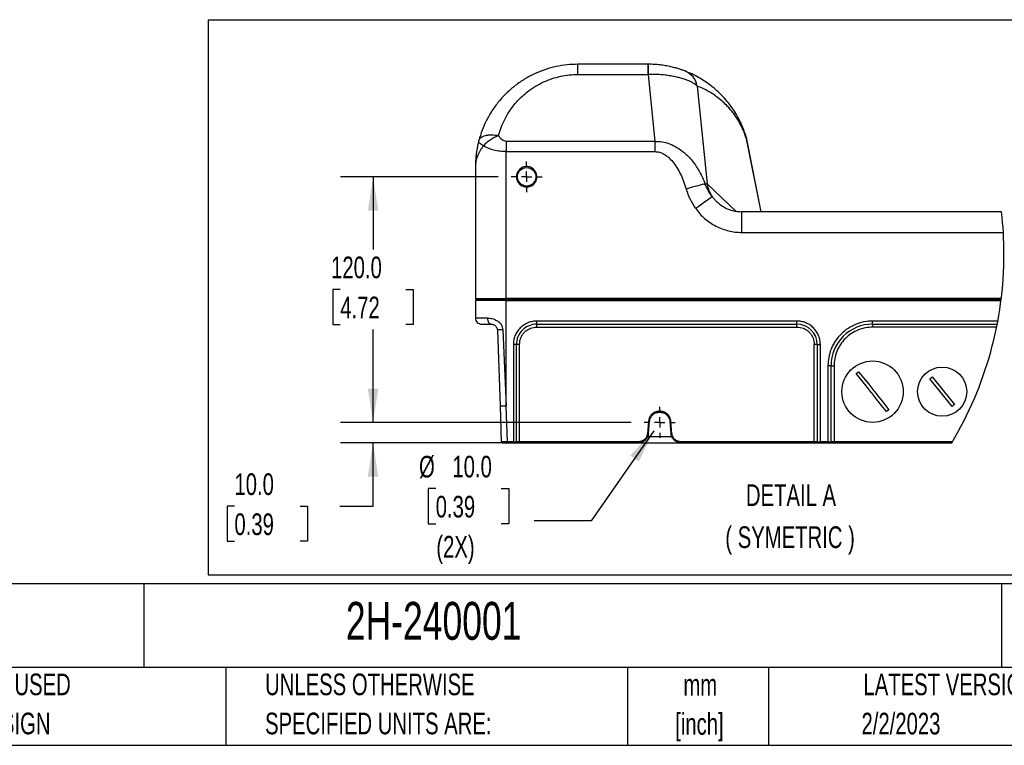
# Model space of a CAD drawing. Header units: millimetres. Extents: x 32 to 1440, y 32 to 1048.
# Tile 19 of 30: x 718 to 1199, y 32 to 386. Entities that reach past the tile are written whole.
import ezdxf

# ---------------------------------------------------------------- set-up
doc = ezdxf.new("R2010")
doc.units = ezdxf.units.MM
doc.header["$LTSCALE"] = 5
doc.linetypes.add('CENTERX2', pattern=[20.32, 12.7, -2.54, 2.54, -2.54])
doc.layers.add('CENTER', color=40, linetype='CENTERX2')
doc.layers.add('SLD-DEFPOINTS', color=7, linetype='Continuous')
doc.layers.add('DIMENSIONS', color=140, linetype='Continuous', lineweight=25)
doc.layers.add('TEXT', color=140, linetype='Continuous', lineweight=25)
doc.styles.add('SLDTEXTSTYLE0', font='TXT', dxfattribs={"width": 0.7})
doc.dimstyles.new('SLDDIMSTYLE0', dxfattribs={"dimtxt": 10.790039, "dimasz": 16.51, "dimexe": 0, "dimexo": 0.0625, "dimgap": 2.69751, "dimtad": 0, "dimtih": 1, "dimtoh": 1, "dimrnd": 1e-09, "dimzin": 4, "dimdsep": 46, "dimtxsty": 'SLDTEXTSTYLE0', "dimsah": 1, "dimcen": 0.09, "dimadec": 0, "dimazin": 1, "dimtfac": 1, "dimtofl": 0, "dimtmove": 0, "dimatfit": 3, "dimfxl": 0, "dimfrac": 2, "dimtolj": 1, "dimtzin": 12, "dimarcsym": 0})
doc.dimstyles.new('SLDDIMSTYLE5', dxfattribs={"dimtxt": 10.790039, "dimasz": 16.51, "dimexe": 0, "dimexo": 0.0625, "dimgap": 2.69751, "dimtad": 0, "dimtih": 1, "dimtoh": 1, "dimrnd": 1e-09, "dimzin": 4, "dimdsep": 46, "dimtxsty": 'SLDTEXTSTYLE0', "dimsah": 1, "dimcen": 0.09, "dimadec": 0, "dimazin": 1, "dimtfac": 1, "dimtmove": 0, "dimatfit": 0, "dimfxl": 0, "dimfrac": 2, "dimtolj": 1, "dimtzin": 12, "dimarcsym": 0})
doc.dimstyles.new('SLDDIMSTYLE8', dxfattribs={"dimtxt": 10.790039, "dimasz": 16.51, "dimexe": 0, "dimexo": 0.0625, "dimgap": 2.69751, "dimtad": 0, "dimtih": 1, "dimtoh": 1, "dimrnd": 1e-09, "dimzin": 4, "dimdsep": 46, "dimtxsty": 'SLDTEXTSTYLE0', "dimsah": 1, "dimcen": 0, "dimadec": 0, "dimazin": 1, "dimtfac": 1, "dimtofl": 0, "dimtmove": 0, "dimatfit": 3, "dimfxl": 0, "dimfrac": 2, "dimtolj": 1, "dimtzin": 12, "dimarcsym": 0})

# ---------------------------------------------------------------- blocks, each defined once
blk = doc.blocks.new('SW_NOTE_0_3')
at = {"layer": 'TEXT', "color": 0, "char_height": 10.583, "attachment_point": 2, "style": 'SLDTEXTSTYLE0'}
for s, insert in [('mm', (14.22, 13.64)), ('[inch]', (13.8, -5.47))]:
    blk.add_mtext(s, dxfattribs=dict(at, insert=insert))
blk = doc.blocks.new('SW_NOTE_0_4')
at = {"layer": 'TEXT', "color": 0, "char_height": 10.5833, "attachment_point": 1, "style": 'SLDTEXTSTYLE0'}
for s, insert in [('UNLESS OTHERWISE', (0, 13.64)), ('SPECIFIED UNITS ARE:', (0, -5.47))]:
    blk.add_mtext(s, dxfattribs=dict(at, insert=insert))
blk = doc.blocks.new('SW_NOTE_0_8')
at = {"layer": 'TEXT', "color": 0, "char_height": 10.5833, "attachment_point": 1, "style": 'SLDTEXTSTYLE0'}
for s, insert in [('METRIC UNITS USED', (0, 13.64)), ('FOR PART DESIGN', (0, -5.47))]:
    blk.add_mtext(s, dxfattribs=dict(at, insert=insert))
blk = doc.blocks.new('_D_19')
at = {"layer": 'DIMENSIONS'}
for p, q in [((890.81, 189.57), (890.81, 221.32)), ((1016.94, 189.57), (874.93, 189.57)), ((1009.38, 179.57), (874.93, 179.57)), ((890.81, 148.59), (890.81, 179.57)), ((823.07, 148.59), (819.45, 148.59)), ((819.45, 148.59), (819.45, 131.44)), ((855.13, 148.59), (858.76, 148.59)), ((858.76, 148.59), (858.76, 131.44)), ((874.59, 148.59), (890.81, 148.59)), ((819.45, 131.44), (823.07, 131.44)), ((858.76, 131.44), (855.13, 131.44))]:
    blk.add_line(p, q, dxfattribs=at)
for points in [[(890.81, 189.57), (893.35, 206.08), (888.27, 206.08)], [(890.81, 179.57), (888.27, 163.06), (893.35, 163.06)]]:
    blk.add_solid(points, dxfattribs=at)
at = {"layer": 'DIMENSIONS', "char_height": 10.583, "attachment_point": 1, "style": 'SLDTEXTSTYLE0'}
for s, insert in [('10.0', (823.07, 164.65)), ('0.39', (823.07, 145.08))]:
    blk.add_mtext(s, dxfattribs=dict(at, insert=insert))
blk = doc.blocks.new('_D_20')
at = {"layer": 'DIMENSIONS'}
for p, q in [((951.94, 309.57), (874.93, 309.57)), ((890.81, 309.57), (890.81, 274.09)), ((874.78, 254.53), (871.15, 254.53)), ((871.15, 254.53), (871.15, 237.38)), ((906.84, 254.53), (910.46, 254.53)), ((910.46, 254.53), (910.46, 237.38)), ((871.15, 237.38), (874.78, 237.38)), ((910.46, 237.38), (906.84, 237.38)), ((890.81, 189.57), (890.81, 234.96)), ((1016.94, 189.57), (874.93, 189.57))]:
    blk.add_line(p, q, dxfattribs=at)
for points in [[(890.81, 309.57), (888.27, 293.06), (893.35, 293.06)], [(890.81, 189.57), (893.35, 206.08), (888.27, 206.08)]]:
    blk.add_solid(points, dxfattribs=at)
at = {"layer": 'DIMENSIONS', "char_height": 10.583, "attachment_point": 1, "style": 'SLDTEXTSTYLE0'}
for s, insert in [('120.0', (870.29, 270.59)), ('4.72', (874.78, 251.02))]:
    blk.add_mtext(s, dxfattribs=dict(at, insert=insert))
blk = doc.blocks.new('_D_21')
at = {"layer": 'DIMENSIONS'}
for p, q in [((1027.97, 185.47), (997.32, 141.5)), ((921.39, 157.17), (917.77, 157.17)), ((917.77, 157.17), (917.77, 140.02)), ((953.46, 157.17), (957.08, 157.17)), ((957.08, 157.17), (957.08, 140.02)), ((917.77, 140.02), (921.39, 140.02)), ((957.08, 140.02), (953.46, 140.02)), ((997.32, 141.5), (969.54, 141.5))]:
    blk.add_line(p, q, dxfattribs=at)
blk.add_solid([(1027.97, 185.47), (1016.45, 173.38), (1020.61, 170.47)], dxfattribs=at)
at = {"layer": 'DIMENSIONS', "char_height": 10.583, "attachment_point": 1, "style": 'SLDTEXTSTYLE0'}
for s, insert in [('%%c', (913.25, 173.22)), ('10.0', (929.54, 173.22)), ('0.39', (921.39, 153.66)), ('(2X)', (921.7, 134.09))]:
    blk.add_mtext(s, dxfattribs=dict(at, insert=insert))
blk = doc.blocks.new('SW_CENTERMARKSYMBOL_6')
at = {"layer": 'CENTER', "color": 0}
for p, q in [((0, 5.08), (0, 7.54)), ((-5.08, 0), (-7.54, 0)), ((0, 0), (-2.54, 0)), ((0, 0), (0, 2.54)), ((0, 0), (0, -2.54)), ((0, 0), (2.54, 0)), ((5.08, 0), (7.54, 0)), ((0, -5.08), (0, -7.54))]:
    blk.add_line(p, q, dxfattribs=at)
blk = doc.blocks.new('SW_CENTERMARKSYMBOL_7')
at = {"layer": 'CENTER', "color": 0}
for p, q in [((0, 5.08), (0, 7.54)), ((-5.08, 0), (-7.54, 0)), ((0, 0), (-2.54, 0)), ((0, 0), (0, 2.54)), ((0, 0), (0, -2.54)), ((0, 0), (2.54, 0)), ((5.08, 0), (7.54, 0)), ((0, -5.08), (0, -7.54))]:
    blk.add_line(p, q, dxfattribs=at)

msp = doc.modelspace()

# ---------------------------------------------------------------- linework, layer by layer
for p, q in [((990.829064, 359.572803), (990.829064, 364.572805)), ((1025.208472, 364.572805), (990.829064, 364.572805)), ((1025.208472, 364.572805), (1025.208472, 359.572803)), ((1025.238915, 364.572805), (1025.208472, 364.572805)), ((990.829064, 359.572803), (1025.208472, 359.572803)), ((1025.208472, 359.572803), (1025.259062, 359.574315)), ((1025.208472, 359.572803), (1028.506799, 326.893312)), ((1049.179806, 353.877892), (1054.004296, 306.077209)), ((1073.104224, 328.946468), (1072.552665, 330.740967)), ((1073.104209, 328.946446), (1073.316715, 328.00419)), ((1080.460324, 292.374764), (1073.3084, 328.04566)), ((1073.484479, 327.082016), (1073.316715, 328.004197)), ((1028.506799, 326.893312), (955.829068, 326.893312)), ((955.829068, 326.893312), (955.829068, 321.893313)), ((1028.506799, 326.893312), (1028.506799, 321.893313)), ((1080.443195, 292.374764), (1073.484479, 327.082016)), ((955.829068, 250.072804), (955.829068, 321.893313)), ((955.829068, 321.893313), (1028.506799, 321.893313)), ((940.829067, 314.572804), (940.829067, 250.072804)), ((1052.940785, 306.208887), (1054.004296, 306.077209)), ((1054.004296, 306.077209), (1068.267255, 292.656823)), ((1059.196143, 296.917758), (1056.507899, 299.844283)), ((1197.868214, 292.374764), (1070.863365, 292.374764)), ((1070.863365, 292.374764), (1070.863365, 282.374765)), ((1070.863365, 282.374765), (1198.728978, 282.374765)), ((940.829067, 250.072804), (955.829068, 250.072804)), ((940.829067, 249.072804), (940.829067, 240.572804)), ((955.829068, 249.072804), (940.829067, 249.072804)), ((941.329061, 249.572803), (955.829068, 249.572803)), ((941.329061, 249.572803), (955.829068, 249.572803)), ((1197.697665, 250.072804), (955.829068, 250.072804)), ((955.829068, 250.072804), (955.829068, 249.572803)), ((955.829068, 249.072804), (955.829068, 249.572803)), ((1197.635745, 249.572803), (955.829068, 249.572803)), ((955.829068, 197.534417), (955.829068, 249.072804)), ((955.829068, 249.072804), (1197.572404, 249.072804)), ((940.829067, 240.572804), (946.707724, 240.572804)), ((943.829058, 237.572805), (948.531999, 237.572805)), ((1097.829065, 239.072804), (970.829068, 239.072804)), ((970.829068, 237.572805), (970.829068, 239.072804)), ((970.829068, 237.572805), (1097.829065, 237.572805)), ((970.829068, 236.125153), (970.829068, 237.572805)), ((970.829068, 236.125153), (1097.829065, 236.125153)), ((1097.829065, 237.572805), (1097.829065, 239.072804)), ((1097.829065, 236.125153), (1097.829065, 237.572805)), ((1196.004404, 239.072804), (1134.829062, 239.072804)), ((1134.829062, 237.572805), (1134.829062, 239.072804)), ((1134.829062, 237.572805), (1195.719195, 237.572805)), ((1134.829062, 237.572805), (1134.829062, 236.072806)), ((1195.42077, 236.072806), (1134.829062, 236.072806)), ((951.530172, 234.677502), (952.830895, 197.429714)), ((954.203157, 234.782201), (955.829068, 197.534417)), ((959.329068, 227.572803), (959.329068, 180.072804)), ((960.829063, 227.572803), (959.329068, 227.572803)), ((960.829063, 180.072804), (960.829063, 227.572803)), ((962.329059, 180.055355), (962.329059, 227.625155)), ((1106.32906, 180.055355), (1106.32906, 227.625155)), ((1107.829063, 227.572803), (1107.829063, 180.072804)), ((1107.829063, 227.572803), (1109.329066, 227.572803)), ((1109.329066, 180.072804), (1109.329066, 227.572803)), ((1113.029062, 217.272804), (1113.029062, 180.072804)), ((1114.529065, 217.272804), (1113.029062, 217.272804)), ((1114.529065, 180.072804), (1114.529065, 217.272804)), ((1114.529065, 217.272804), (1116.02906, 217.272804)), ((1116.02906, 217.272804), (1116.02906, 180.072804)), ((1126.828915, 213.398785), (1128.001514, 214.334202)), ((1163.419447, 211.354074), (1164.009797, 211.816707)), ((1162.837195, 210.881286), (1163.419447, 211.354074)), ((952.830895, 197.429714), (953.43761, 180.055355)), ((956.438838, 180.072804), (955.829068, 197.534417)), ((1174.238679, 197.791536), (1173.648328, 197.3289)), ((1174.82093, 198.26432), (1174.238679, 197.791536)), ((1030.829056, 194.572803), (1030.829056, 195.055355)), ((1142.829212, 195.746821), (1141.65661, 194.811408)), ((1025.349988, 190.034714), (1024.836301, 184.16315)), ((1025.334387, 184.137029), (1025.84809, 190.008585)), ((1035.810037, 190.008585), (1036.323725, 184.137029)), ((1036.821826, 184.16315), (1036.308138, 190.034714)), ((953.546761, 180.055936), (953.43761, 180.055355)), ((953.937306, 179.572803), (956.438838, 179.572803)), ((959.329068, 180.072804), (956.438838, 180.072804)), ((956.438838, 180.072804), (956.438838, 179.572803)), ((956.438838, 179.572803), (959.329068, 179.572803)), ((959.329068, 180.072804), (959.329068, 179.572803)), ((959.329068, 180.072804), (960.829063, 180.072804)), ((959.329068, 179.572803), (960.32907, 179.572803)), ((960.32907, 179.572803), (962.329059, 179.572803)), ((1020.35342, 180.055355), (962.329059, 180.055355)), ((962.329059, 180.055355), (962.329059, 179.572803)), ((962.329059, 179.572803), (1020.35342, 179.572803)), ((1020.35342, 179.572803), (1020.35342, 180.055355)), ((1020.35342, 179.572803), (1041.304706, 179.572803)), ((1036.793559, 182.468106), (1024.864568, 182.468106)), ((1106.32906, 180.055355), (1041.304706, 180.055355)), ((1041.304706, 179.572803), (1041.304706, 180.055355)), ((1041.304706, 179.572803), (1106.32906, 179.572803)), ((1106.32906, 180.055355), (1106.32906, 179.572803)), ((1106.32906, 179.572803), (1108.329064, 179.572803)), ((1107.829063, 180.072804), (1109.329066, 180.072804)), ((1108.329064, 179.572803), (1109.329066, 179.572803)), ((1113.029062, 180.072804), (1109.329066, 180.072804)), ((1109.329066, 179.572803), (1109.329066, 180.072804)), ((1109.329066, 179.572803), (1113.029062, 179.572803)), ((1113.029062, 180.072804), (1114.529065, 180.072804)), ((1113.029062, 180.072804), (1113.029062, 179.572803)), ((1113.029062, 179.572803), (1114.029064, 179.572803)), ((1114.029064, 179.572803), (1116.02906, 179.572803)), ((1116.02906, 180.072804), (1114.529065, 180.072804)), ((1116.02906, 180.072804), (1116.02906, 179.572803)), ((1173.819654, 180.072804), (1116.02906, 180.072804)), ((1116.02906, 179.572803), (1173.521786, 179.572803))]:
    msp.add_line(p, q)
at = {"flags": 128}
for points in [[(1052.940785, 306.208887), (1052.37466, 306.045991), (1051.59223, 305.820853), (1050.613134, 305.539132), (1049.461989, 305.207898), (1048.167689, 304.835477), (1046.762763, 304.431227), (1045.282512, 304.005296), (1043.764113, 303.568394)], [(1056.507899, 299.844283), (1056.278108, 299.678842), (1055.76673, 299.310665), (1054.992064, 298.752916), (1053.981795, 298.025546), (1052.772074, 297.154571), (1051.406159, 296.171139), (1049.932911, 295.110426), (1048.405005, 294.010368)], [(946.707724, 240.572804), (946.742787, 239.987534), (946.846588, 239.424755), (947.01518, 238.906094), (947.24205, 238.451482), (947.518482, 238.078394), (947.83388, 237.801165), (948.1761, 237.630446), (948.531999, 237.572805)], [(1141.65661, 194.811408), (1139.21881, 197.867324), (1136.733263, 200.983112), (1134.242787, 204.105061), (1134.242761, 204.105091), (1134.149219, 204.222356), (1133.775051, 204.6914), (1132.278952, 206.566845), (1129.526394, 210.017339), (1126.828915, 213.398785)], [(1128.001514, 214.334202), (1130.439314, 211.278279), (1132.924865, 208.162499), (1135.415337, 205.040549), (1135.415363, 205.040512), (1135.508905, 204.923254), (1135.883077, 204.45421), (1137.379176, 202.578758), (1140.131733, 199.128267), (1142.829212, 195.746821)], [(1164.009797, 211.816707), (1169.376305, 205.089477), (1174.82093, 198.26432)], [(1173.648328, 197.3289), (1168.281819, 204.056133), (1162.837195, 210.881286)], [(955.829068, 197.534417), (955.244153, 197.513987), (954.681708, 197.494347), (954.163371, 197.47625), (953.709035, 197.46038), (953.336178, 197.447364), (953.059106, 197.437686), (952.888503, 197.431725), (952.830895, 197.429714)]]:
    msp.add_lwpolyline(points, dxfattribs=at)
for centre, radius in [((965.829059, 309.572803), 4.499997), ((1134.829061, 204.572805), 15.000001), ((1168.829061, 204.572803), 11.999999)]:
    msp.add_circle(centre, radius)
for centre, radius, start, end in [((619.813221, 360.439455), 405.446763, 359.87774251, 0.58411523), ((1039.563319, 352.169428), 9.767071, 10.07404554, 68.89333727), ((1068.886263, 308.435627), 15.067684, 189.00505453, 214.76302261), ((941.329071, 250.072807), 0.500004, 180.0003031, 269.99884312), ((941.329071, 249.072799), 0.500004, 90.00115688, 179.99948345), ((943.829057, 240.572795), 2.99999, 179.99983811, 270.0000196), ((970.82906, 227.572808), 9.999997, 89.99995123, 180.00002743), ((1097.829053, 227.572795), 10.00001, 0.00004545, 89.99993321), ((1134.829059, 217.27281), 20.299995, 89.99999262, 180.00001789), ((959.467039, 66.221512), 168.642861, 91.78867455, 92.69751716), ((961.954525, 216.841038), 10.790619, 88.01090968, 95.98683975), ((1106.703596, 216.840956), 10.790701, 84.01318084, 91.98908957), ((1025.786879, 193.602446), 3.594382, 263.01854013, 270.97576715), ((1035.871254, 193.60233), 3.594266, 269.0241044, 276.98158831), ((1025.273213, 187.732359), 3.595851, 263.02105494, 270.97478241), ((1036.384904, 187.732514), 3.596006, 269.02518142, 276.97880194), ((953.937331, 180.072829), 0.500026, 182.00271135, 269.99712487), ((960.329056, 180.07281), 0.500007, 270.00152125, 359.99933252), ((1108.32907, 180.07281), 0.500007, 180.00066747, 269.99933253), ((1114.029058, 180.07281), 0.500007, 270.00066747, 359.99933253)]:
    msp.add_arc(centre, radius, start, end)
for points, knots in [([(990.829064, 364.572805), (989.064261, 364.518787), (985.5245, 364.410439), (980.25939, 363.533389), (975.026888, 362.116817), (969.889544, 360.091282), (964.907307, 357.453779), (960.239813, 354.259074), (955.964723, 350.559234), (952.142966, 346.415201), (948.862886, 341.942984), (946.159199, 337.230433), (943.972675, 332.361337), (942.968156, 328.960662), (942.463009, 327.250552)], [0, 0, 0, 0, 0.0805603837, 0.1615843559, 0.2430720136, 0.3277630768, 0.4132187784, 0.4999998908, 0.5855099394, 0.670879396, 0.756927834, 0.8382131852, 0.9186416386, 1, 1, 1, 1]), ([(1043.080493, 361.281243), (1042.763027, 361.400303), (1041.945509, 361.7069), (1040.470081, 362.207538), (1038.535546, 362.78985), (1036.247686, 363.367206), (1033.696438, 363.877472), (1030.972549, 364.267677), (1028.132913, 364.52419), (1026.210232, 364.556488), (1025.238915, 364.572805)], [0, 0, 0, 0, 0.0557587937, 0.143586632, 0.2561760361, 0.387923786, 0.5314881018, 0.6838457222, 0.8402823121, 1, 1, 1, 1]), ([(1072.552665, 330.740967), (1072.251022, 331.580988), (1071.646729, 333.263837), (1070.564909, 335.734571), (1069.351646, 338.165175), (1067.841446, 340.81138), (1065.986677, 343.627157), (1063.729386, 346.558261), (1061.272866, 349.301073), (1058.621096, 351.856914), (1055.77658, 354.222273), (1052.797595, 356.346171), (1049.696295, 358.227674), (1046.491254, 359.893982), (1044.228671, 360.814243), (1043.080493, 361.281243)], [0, 0, 0, 0, 0.0610855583, 0.1223753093, 0.1845071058, 0.2469808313, 0.3308444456, 0.4151132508, 0.500011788, 0.5826719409, 0.6670156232, 0.7530429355, 0.832866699, 0.9151858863, 1, 1, 1, 1]), ([(952.136217, 329.715003), (952.529393, 331.049607), (953.324197, 333.747505), (955.064549, 337.647012), (957.602834, 342.079386), (961.266936, 346.800235), (965.716617, 350.881637), (970.078447, 353.869409), (974.063217, 355.981966), (978.200881, 357.613888), (982.413688, 358.751323), (986.626865, 359.446136), (989.438295, 359.530881), (990.829064, 359.572803)], [0, 0, 0, 0, 0.0793681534, 0.160442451, 0.2431133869, 0.370594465, 0.4999147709, 0.5861588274, 0.6718614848, 0.7568865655, 0.8395491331, 0.9206275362, 1, 1, 1, 1]), ([(1049.179806, 353.877892), (1048.942332, 354.100855), (1048.407522, 354.602985), (1047.365811, 355.263443), (1046.083216, 355.945704), (1044.532029, 356.622785), (1042.71249, 357.286665), (1040.69094, 357.891788), (1038.472278, 358.433107), (1036.059034, 358.896688), (1033.065075, 359.311595), (1029.429874, 359.610737), (1026.699755, 359.586896), (1025.259062, 359.574315)], [0, 0, 0, 0, 0.038945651, 0.0877083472, 0.1470462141, 0.2129649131, 0.2902117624, 0.3789302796, 0.4655687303, 0.5636605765, 0.6731265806, 0.8275078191, 1, 1, 1, 1]), ([(1073.484479, 327.082016), (1073.270666, 327.814693), (1072.843021, 329.280107), (1072.037719, 331.44198), (1071.111648, 333.571512), (1070.04785, 335.666375), (1068.858031, 337.705094), (1067.539883, 339.683276), (1066.10335, 341.584435), (1064.379986, 343.602028), (1062.336107, 345.683031), (1059.938828, 347.763659), (1057.402739, 349.636139), (1054.751035, 351.284447), (1052.017386, 352.721729), (1050.122264, 353.49389), (1049.179806, 353.877892)], [0, 0, 0, 0, 0.06099098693, 0.12198707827, 0.18425222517, 0.24652641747, 0.30967357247, 0.37282739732, 0.43642525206, 0.50002781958, 0.58480527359, 0.66931854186, 0.7535001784, 0.83650522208, 0.91869290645, 1, 1, 1, 1]), ([(942.463009, 327.250552), (942.304019, 326.614447), (941.971894, 325.285641), (941.560375, 323.182847), (941.232069, 321.037357), (941.007434, 318.936469), (940.859273, 316.810276), (940.839738, 315.363237), (940.829067, 314.572804)], [0, 0, 0, 0, 0.1534534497, 0.3205600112, 0.5013181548, 0.6613272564, 0.8150028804, 1, 1, 1, 1]), ([(944.750546, 324.715004), (944.475083, 324.881095), (943.998134, 325.168673), (943.383611, 325.629412), (942.888814, 326.101014), (942.458999, 326.623993), (942.461823, 327.065284), (942.463009, 327.250552)], [0, 0, 0, 0, 0.2694602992, 0.46655564, 0.6393386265, 0.8485826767, 1, 1, 1, 1]), ([(942.463009, 327.250552), (942.563128, 327.514172), (942.77765, 328.079024), (943.490997, 328.78297), (944.478105, 329.363795), (945.616733, 329.743529), (946.735533, 329.956051), (947.777376, 330.05735), (949.013928, 330.08463), (950.484562, 329.999089), (951.587312, 329.809415), (952.136217, 329.715003)], [0, 0, 0, 0, 0.0779473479, 0.1670163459, 0.2724423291, 0.3961213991, 0.4996629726, 0.5898655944, 0.6879053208, 0.8446514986, 1, 1, 1, 1]), ([(952.136217, 329.715003), (951.42671, 329.408184), (949.987296, 328.785726), (947.996665, 327.574177), (946.202378, 326.242711), (945.214697, 325.203412), (944.750546, 324.715004)], [0, 0, 0, 0, 0.2575558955, 0.5225165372, 0.7756116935, 1, 1, 1, 1]), ([(955.829068, 326.893312), (955.482074, 326.930893), (954.752784, 327.00988), (953.740628, 327.622396), (952.829587, 328.531522), (952.374505, 329.30828), (952.136217, 329.715003)], [0, 0, 0, 0, 0.2128916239, 0.4474413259, 0.7106716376, 1, 1, 1, 1]), ([(944.750546, 324.715004), (944.46922, 324.344938), (943.897835, 323.593318), (943.120625, 322.384462), (942.409771, 321.091372), (941.833249, 319.791659), (941.379445, 318.472355), (941.081859, 317.254807), (940.872954, 315.939702), (940.845202, 315.075322), (940.829067, 314.572804)], [0, 0, 0, 0, 0.1258383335, 0.2555827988, 0.3887356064, 0.5250585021, 0.6400461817, 0.7660807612, 0.8640083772, 1, 1, 1, 1]), ([(955.829068, 321.893313), (954.802516, 321.92799), (952.76381, 321.996859), (949.814578, 322.562922), (947.09729, 323.408724), (945.504512, 324.29532), (944.750546, 324.715004)], [0, 0, 0, 0, 0.2660105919, 0.5282907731, 0.7767092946, 1, 1, 1, 1]), ([(1028.506799, 326.893312), (1029.705161, 326.859004), (1032.143788, 326.789189), (1035.787554, 325.753725), (1039.387664, 324.017551), (1042.420394, 321.82494), (1044.907368, 319.48317), (1046.908431, 317.193567), (1048.724918, 314.688553), (1050.3398, 312.005766), (1051.767753, 309.187027), (1052.546482, 307.209959), (1052.940785, 306.208887)], [0, 0, 0, 0, 0.1051207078, 0.213917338, 0.3300898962, 0.4553569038, 0.5413419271, 0.6301853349, 0.7224355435, 0.8131643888, 0.9053973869, 1, 1, 1, 1]), ([(1028.506799, 321.893313), (1029.22754, 321.832043), (1030.748396, 321.702756), (1032.993728, 320.690595), (1035.212763, 319.087699), (1037.339213, 316.856424), (1039.312186, 314.08701), (1041.06979, 310.867937), (1042.593474, 307.329238), (1043.371106, 304.830985), (1043.764113, 303.568394)], [0, 0, 0, 0, 0.085303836, 0.1800020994, 0.287378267, 0.4088503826, 0.543774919, 0.6897545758, 0.843205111, 1, 1, 1, 1]), ([(970.829068, 309.572806), (970.762273, 310.201742), (970.65952, 311.169244), (970.036035, 312.333663), (969.390732, 313.133593), (968.589693, 313.783052), (967.425612, 314.387025), (965.829058, 314.693573), (964.232506, 314.387023), (963.068424, 313.783057), (962.2674, 313.133583), (961.62208, 312.333668), (960.998597, 311.169244), (960.895853, 310.201741), (960.829063, 309.572806)], [0, 0, 0, 0, 0.1197285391, 0.1841804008, 0.2499998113, 0.3158198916, 0.3802717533, 0.5000001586, 0.6197285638, 0.6841804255, 0.7499997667, 0.8158197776, 0.8802716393, 1, 1, 1, 1]), ([(960.829063, 309.572806), (960.895853, 308.943869), (960.998596, 307.976365), (961.62208, 306.811939), (962.2674, 306.012025), (963.068424, 305.36255), (964.232506, 304.758584), (965.829058, 304.452034), (967.425612, 304.758583), (968.589693, 305.362556), (969.390732, 306.012014), (970.036035, 306.811945), (970.659521, 307.976364), (970.762273, 308.943868), (970.829068, 309.572806)], [0, 0, 0, 0, 0.1197285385, 0.18418037, 0.2500003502, 0.3158196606, 0.3802714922, 0.4999998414, 0.6197281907, 0.6841800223, 0.7500000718, 0.8158194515, 0.8802712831, 1, 1, 1, 1]), ([(1043.764113, 303.568394), (1044.332602, 301.876559), (1045.469983, 298.491693), (1047.426434, 295.504495), (1048.405005, 294.010368)], [0, 0, 0, 0, 0.4998231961, 1, 1, 1, 1]), ([(1056.507899, 299.844283), (1055.818836, 300.84273), (1054.431475, 302.853005), (1053.439882, 305.085307), (1052.940785, 306.208887)], [0, 0, 0, 0, 0.4966721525, 1, 1, 1, 1]), ([(1048.405005, 294.010368), (1049.066773, 293.152506), (1050.390859, 291.436066), (1052.761584, 289.152106), (1055.385356, 287.119241), (1058.263689, 285.407137), (1061.314516, 284.046119), (1064.465634, 283.086266), (1067.662403, 282.484746), (1069.79802, 282.411369), (1070.863365, 282.374765)], [0, 0, 0, 0, 0.1237174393, 0.2475379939, 0.3750788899, 0.5024404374, 0.6294448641, 0.756011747, 0.8782872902, 1, 1, 1, 1]), ([(1070.863365, 292.331788), (1069.434664, 292.432405), (1066.775509, 292.619678), (1063.329809, 293.972616), (1060.738644, 295.536499), (1059.39866, 296.721262), (1058.814971, 297.237337)], [0, 0, 0, 0, 0.3210005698, 0.5974589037, 0.824655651, 1, 1, 1, 1]), ([(946.707724, 240.572804), (947.488788, 240.516674), (949.130579, 240.398691), (951.088902, 239.540409), (952.493964, 238.457669), (953.380154, 237.406886), (954.025527, 236.161773), (954.143855, 235.242775), (954.203157, 234.782201)], [0, 0, 0, 0, 0.2248997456, 0.4727375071, 0.6023845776, 0.7344048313, 0.8668917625, 1, 1, 1, 1]), ([(948.531999, 237.572805), (948.814256, 237.550333), (949.273172, 237.513797), (949.876471, 237.271709), (950.36746, 236.97127), (950.824583, 236.544625), (951.189839, 236.010817), (951.455881, 235.378512), (951.504142, 234.923126), (951.530172, 234.677502)], [0, 0, 0, 0, 0.1834610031, 0.2982852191, 0.4203025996, 0.5575460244, 0.7027469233, 0.8396691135, 1, 1, 1, 1]), ([(970.829068, 239.072804), (970.127659, 239.035495), (968.682833, 238.958642), (966.539552, 238.318819), (964.478417, 237.257888), (962.639809, 235.762058), (961.143989, 233.923446), (960.083052, 231.862313), (959.443226, 229.719035), (959.366375, 228.27421), (959.329068, 227.572803)], [0, 0, 0, 0, 0.1165165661, 0.2400114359, 0.3686413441, 0.5000000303, 0.6313591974, 0.7599887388, 0.8834838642, 1, 1, 1, 1]), ([(962.329059, 227.625155), (962.442606, 228.694422), (962.617277, 230.339295), (963.677196, 232.318237), (964.774226, 233.679988), (966.13598, 234.777016), (968.114919, 235.836946), (969.759798, 236.011611), (970.829068, 236.125153)], [0, 0, 0, 0, 0.2394567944, 0.3683603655, 0.4999997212, 0.631638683, 0.7605427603, 1, 1, 1, 1]), ([(1109.329066, 227.572803), (1109.291755, 228.27421), (1109.214898, 229.719035), (1108.575076, 231.862313), (1107.514136, 233.923443), (1106.018324, 235.762066), (1104.179703, 237.25788), (1102.118571, 238.318823), (1099.975292, 238.958639), (1098.530469, 239.035494), (1097.829065, 239.072804)], [0, 0, 0, 0, 0.1165162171, 0.2400113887, 0.3686409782, 0.499999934, 0.6313593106, 0.7599889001, 0.8834842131, 1, 1, 1, 1]), ([(1097.829065, 236.125153), (1098.898334, 236.011612), (1100.543209, 235.836948), (1102.522141, 234.777012), (1103.8839, 233.679991), (1104.98093, 232.318236), (1106.04085, 230.339295), (1106.215516, 228.694423), (1106.32906, 227.625155)], [0, 0, 0, 0, 0.2394568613, 0.3683605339, 0.5000000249, 0.6316394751, 0.7605431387, 1, 1, 1, 1]), ([(1134.829062, 239.072804), (1133.499445, 239.002077), (1130.760566, 238.856386), (1126.697593, 237.643555), (1122.790652, 235.632195), (1119.304325, 232.797343), (1116.937175, 229.88193), (1115.43827, 227.318082), (1114.250515, 224.697655), (1113.244462, 221.340939), (1113.099456, 218.602303), (1113.029062, 217.272804)], [0, 0, 0, 0, 0.1164967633, 0.2399717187, 0.3685799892, 0.4999174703, 0.6312548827, 0.6956339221, 0.7600282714, 0.8835032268, 1, 1, 1, 1]), ([(1134.829062, 236.072806), (1133.68242, 236.011811), (1131.320451, 235.886169), (1127.816603, 234.840239), (1124.447316, 233.105672), (1121.440756, 230.660938), (1119.399364, 228.146741), (1118.10673, 225.935715), (1117.082428, 223.675898), (1116.214821, 220.781104), (1116.089768, 218.419345), (1116.02906, 217.272804)], [0, 0, 0, 0, 0.1164967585, 0.2399717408, 0.3685799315, 0.4999173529, 0.6312550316, 0.6956327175, 0.7600282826, 0.88350323, 1, 1, 1, 1]), ([(1030.829056, 195.055355), (1030.172775, 194.98673), (1028.81233, 194.844473), (1027.030105, 193.701193), (1025.735835, 192.025395), (1025.47555, 190.682521), (1025.349988, 190.034714)], [0, 0, 0, 0, 0.2412007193, 0.4999993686, 0.7587981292, 1, 1, 1, 1]), ([(1025.84809, 190.008585), (1025.903497, 190.37285), (1026.00844, 191.062777), (1026.511944, 192.201707), (1027.446975, 193.39067), (1028.990848, 194.378347), (1030.226195, 194.509029), (1030.829056, 194.572803)], [0, 0, 0, 0, 0.14906449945, 0.28233265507, 0.50070123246, 0.75633759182, 1, 1, 1, 1]), ([(1036.308138, 190.034714), (1036.182576, 190.682521), (1035.922292, 192.025395), (1034.628022, 193.701193), (1032.845793, 194.844476), (1031.485343, 194.986731), (1030.829056, 195.055355)], [0, 0, 0, 0, 0.2412014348, 0.4999997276, 0.7587979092, 1, 1, 1, 1]), ([(1030.829056, 194.572803), (1031.431916, 194.509032), (1032.667268, 194.378354), (1034.211144, 193.390686), (1035.146151, 192.201712), (1035.649694, 191.062799), (1035.754633, 190.372856), (1035.810037, 190.008585)], [0, 0, 0, 0, 0.2436617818, 0.4992999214, 0.7176624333, 0.8509337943, 1, 1, 1, 1]), ([(1024.836301, 184.16315), (1024.733563, 183.633128), (1024.520593, 182.534417), (1023.461657, 181.163308), (1022.003473, 180.227895), (1020.890382, 180.111503), (1020.35342, 180.055355)], [0, 0, 0, 0, 0.2412018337, 0.5000005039, 0.7587975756, 1, 1, 1, 1]), ([(1025.334387, 184.137029), (1025.278987, 183.772764), (1025.174056, 183.08283), (1024.670527, 181.943905), (1023.735506, 180.75494), (1022.191636, 179.767253), (1020.956287, 179.636575), (1020.35342, 179.572803)], [0, 0, 0, 0, 0.1490638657, 0.2823335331, 0.5007017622, 0.7563359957, 1, 1, 1, 1]), ([(1041.304706, 179.572803), (1040.701846, 179.636575), (1039.466494, 179.767252), (1037.922619, 180.754921), (1036.987608, 181.943895), (1036.484088, 183.082817), (1036.379137, 183.772756), (1036.323725, 184.137029)], [0, 0, 0, 0, 0.2436616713, 0.499299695, 0.7176629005, 0.8509324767, 1, 1, 1, 1]), ([(1041.304706, 180.055355), (1040.767745, 180.111504), (1039.65465, 180.227898), (1038.196458, 181.163302), (1037.137516, 182.534415), (1036.924558, 183.633128), (1036.821826, 184.16315)], [0, 0, 0, 0, 0.2412021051, 0.5000007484, 0.7587990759, 1, 1, 1, 1]), ([(953.495472, 180.05569), (953.491431, 180.010586), (953.483205, 179.918765), (953.533033, 179.784647), (953.625719, 179.671213), (953.712942, 179.628171), (953.756838, 179.606509)], [0, 0, 0, 0, 0.23895591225, 0.48645437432, 0.74154885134, 1, 1, 1, 1]), ([(956.438838, 180.072804), (956.197762, 180.071336), (955.757761, 180.068658), (955.05037, 180.064228), (954.455175, 180.061363), (953.966855, 180.058389), (953.710222, 180.056797), (953.582465, 180.056124), (953.546761, 180.055936)], [0, 0, 0, 0, 0.2500725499, 0.456421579, 0.7337904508, 0.8674749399, 0.9629645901, 1, 1, 1, 1]), ([(962.329059, 180.055355), (962.142697, 180.055577), (961.868272, 180.055904), (961.514735, 180.05821), (961.252005, 180.059921), (961.041282, 180.065123), (960.894589, 180.066241), (960.843792, 180.071329), (960.829063, 180.072804)], [0, 0, 0, 0, 0.37264676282, 0.54873760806, 0.70697404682, 0.89794870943, 0.97040898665, 1, 1, 1, 1]), ([(1107.829063, 180.072804), (1107.814336, 180.071329), (1107.763542, 180.06624), (1107.616852, 180.065124), (1107.406129, 180.059921), (1107.143401, 180.05821), (1106.789859, 180.055904), (1106.515429, 180.055577), (1106.32906, 180.055355)], [0, 0, 0, 0, 0.0295859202, 0.1020458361, 0.2930195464, 0.4512551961, 0.6273401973, 1, 1, 1, 1])]:
    msp.add_open_spline(points, degree=3, knots=knots)
at = {"layer": 'DIMENSIONS'}
for p, q in [((810.186113, 386.349378), (1207.814057, 386.349378)), ((810.186113, 386.349378), (810.186113, 115.0705)), ((810.186113, 115.0705), (1207.814057, 115.0705))]:
    msp.add_line(p, q, dxfattribs=at)
at = {"layer": 'SLD-DEFPOINTS'}
for centre, radius, start, end in [((1019.035406, 271.944422), 179.996034, 0.00000422, 6.51736893), ((1019.035624, 271.94444), 179.995816, 329.12360538, 359.99999834)]:
    msp.add_arc(centre, radius, start, end, dxfattribs=at)
at = {"layer": 'TEXT'}
for p, q in [((1365.25, 110.630538), (31.75, 110.630538)), ((778.794477, 110.630538), (778.794477, 69.85)), ((1197.876887, 110.630538), (1197.876887, 69.85)), ((1365.25, 69.85), (31.75, 69.85)), ((818.900886, 69.85), (818.900886, 31.75)), ((1015.121523, 69.85), (1015.121523, 31.75)), ((1084.060488, 69.85), (1084.060488, 31.75)), ((31.75, 31.75), (1365.25, 31.75))]:
    msp.add_line(p, q, dxfattribs=at)

# ---------------------------------------------------------------- block references
at = {"layer": 'CENTER'}
for name, p in [('SW_CENTERMARKSYMBOL_6', (965.829058, 309.572806)), ('SW_CENTERMARKSYMBOL_7', (1030.829056, 189.572801))]:
    msp.add_blockref(name, p, dxfattribs=at)
at = {"layer": 'TEXT'}
for name, p in [('SW_NOTE_0_8', (642.391856, 53.177337)), ('SW_NOTE_0_4', (838.039565, 53.177336)), ('SW_NOTE_0_3', (1036.4305, 52.955111))]:
    msp.add_blockref(name, p, dxfattribs=at)

# ---------------------------------------------------------------- texts
at = {"layer": 'TEXT', "style": 'SLDTEXTSTYLE0'}
for s, insert, char_height, attachment_point in [('DETAIL A', (1094.965463, 159.274416), 10.5833333, 2), ('( SYMETRIC )', (1094.525717, 138.745947), 10.58333333, 2), ('2H-240001', (877.508993, 101.831448), 18.5208333, 1), ('LATEST VERSION', (1172.760657, 66.819969), 10.58333333, 2), ('2/2/2023', (1148.696104, 47.653303), 10.5833333, 2)]:
    msp.add_mtext(s, dxfattribs=dict(at, insert=insert, char_height=char_height, attachment_point=attachment_point))

# ---------------------------------------------------------------- dimensions: what is measured, and where the dimension line sits
at = {"layer": 'DIMENSIONS'}
for base, p2, dimstyle, picture, middle in [((890.809229, 309.572804), (958.289062, 309.572804), 'SLDDIMSTYLE0', '_D_20', (890.809229, 254.528361)), ((890.809229, 179.572804), (1015.734713, 179.572804), 'SLDDIMSTYLE5', '_D_19', (890.809229, 148.591196))]:
    dim = msp.add_linear_dim(base=base, p1=(1023.289062, 189.572804), p2=p2, angle=90, dimstyle=dimstyle, dxfattribs=at)
    dim.commit()
    dim.dimension.update_dxf_attribs({"geometry": picture, "text_midpoint": middle, "dimtype": 160})
dim = msp.add_diameter_dim_2p(p1=(1033.687989, 193.67482), p2=(1027.970136, 185.470787), text='<>\\P(2X)', dimstyle='SLDDIMSTYLE8', dxfattribs=at)
dim.commit()
dim.dimension.update_dxf_attribs({"geometry": '_D_21', "text_midpoint": (937.425662, 148.591196), "dimtype": 163})

doc.saveas('drawing.dxf')
